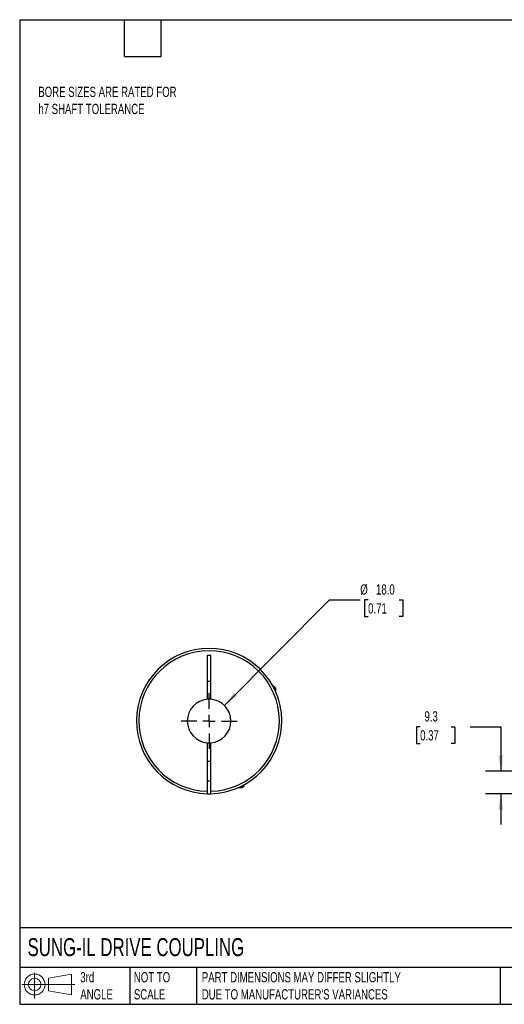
# Model space of a CAD drawing. Header units: millimetres. Extents: x 13 to 546, y 13 to 419.
# Tile 1 of 3: x 13 to 213, y 13 to 419. Entities that reach past the tile are written whole.
import ezdxf

# ---------------------------------------------------------------- set-up
doc = ezdxf.new("R2010")
doc.units = ezdxf.units.MM
doc.header["$LTSCALE"] = 2
doc.linetypes.add('SLD-Center', pattern=[19.05, 15.24, -1.27, 1.27, -1.27])
doc.linetypes.add('SLD-Solid', pattern=[0])
doc.layers.add('CENTER', color=40, linetype='SLD-Center')
doc.layers.add('SLD-DEFPOINTS', color=7, linetype='Continuous')
doc.layers.add('DIMENSIONS', color=140, linetype='SLD-Solid', lineweight=25)
doc.layers.add('TEXT', color=140, linetype='SLD-Solid', lineweight=25)
doc.styles.add('SLDTEXTSTYLE0', font='TXT', dxfattribs={"width": 0.7})
doc.dimstyles.new('SLDDIMSTYLE0', dxfattribs={"dimtxt": 4.316016, "dimasz": 6.604, "dimexe": 0, "dimexo": 0.0625, "dimgap": 1.079004, "dimtad": 0, "dimtih": 1, "dimtoh": 1, "dimdec": 1, "dimrnd": 1e-09, "dimzin": 12, "dimdsep": 46, "dimtxsty": 'SLDTEXTSTYLE0', "dimsah": 1, "dimcen": 0.09, "dimadec": 0, "dimazin": 3, "dimtfac": 1, "dimtdec": 1, "dimtmove": 0, "dimatfit": 0, "dimfxl": 0, "dimfrac": 2, "dimtolj": 1, "dimtzin": 12, "dimarcsym": 0})
doc.dimstyles.new('SLDDIMSTYLE3', dxfattribs={"dimtxt": 4.316016, "dimasz": 6.604, "dimexe": 0, "dimexo": 0.0625, "dimgap": 1.079004, "dimtad": 0, "dimtih": 1, "dimtoh": 1, "dimdec": 1, "dimrnd": 1e-09, "dimzin": 4, "dimdsep": 46, "dimtxsty": 'SLDTEXTSTYLE0', "dimsah": 1, "dimcen": 0, "dimadec": 0, "dimazin": 1, "dimtfac": 1, "dimtdec": 1, "dimtofl": 0, "dimtmove": 0, "dimatfit": 3, "dimfxl": 0, "dimfrac": 2, "dimtolj": 1, "dimtzin": 12, "dimarcsym": 0})

# ---------------------------------------------------------------- blocks, each defined once
blk = doc.blocks.new('Block11')
at = {"color": 7, "linetype": 'SLD-Solid', "lineweight": 18}
for p, q in [((5.18, 10.62), (5.18, 0)), ((10.96, 8.33), (20.35, 10.06)), ((10.96, 3.19), (10.96, 8.33)), ((20.35, 10.06), (20.35, 1.46)), ((0, 5.76), (21.75, 5.76)), ((10.96, 3.19), (20.35, 1.46))]:
    blk.add_line(p, q, dxfattribs=at)
for radius in [4.3, 2.57]:
    blk.add_circle((5.18, 5.76), radius, dxfattribs=at)
blk = doc.blocks.new('Block12')
at = {"layer": 'SLD-DEFPOINTS'}
blk.add_blockref('Block11', (0, 0), dxfattribs=at)
blk = doc.blocks.new('_D')
at = {"layer": 'DIMENSIONS'}
for p, q in [((177.9, 127.24), (176.45, 127.24)), ((176.45, 127.24), (176.45, 120.38)), ((190.73, 127.24), (192.18, 127.24)), ((192.18, 127.24), (192.18, 120.38)), ((198.51, 127.24), (211.21, 127.24)), ((211.21, 127.24), (211.21, 108.92)), ((176.45, 120.38), (177.9, 120.38)), ((192.18, 120.38), (190.73, 120.38)), ((234.37, 108.92), (204.86, 108.92)), ((225.97, 99.63), (204.86, 99.63)), ((211.21, 99.63), (211.21, 86.93))]:
    blk.add_line(p, q, dxfattribs=at)
for points in [[(211.21, 108.92), (212.23, 115.53), (210.19, 115.53)], [(211.21, 99.63), (210.19, 93.03), (212.23, 93.03)]]:
    blk.add_solid(points, dxfattribs=at)
at = {"layer": 'DIMENSIONS', "char_height": 4.233, "attachment_point": 1, "style": 'SLDTEXTSTYLE0'}
for s, insert in [('9.3', (179.7, 133.66)), ('0.37', (177.9, 125.84))]:
    blk.add_mtext(s, dxfattribs=dict(at, insert=insert))
blk = doc.blocks.new('_D_8')
at = {"layer": 'DIMENSIONS'}
for p, q in [((97.2, 136.01), (140.5, 179.62)), ((140.5, 179.62), (153.2, 179.62)), ((156.45, 179.62), (155, 179.62)), ((155, 179.62), (155, 172.76)), ((169.28, 179.62), (170.73, 179.62)), ((170.73, 179.62), (170.73, 172.76)), ((155, 172.76), (156.45, 172.76)), ((170.73, 172.76), (169.28, 172.76))]:
    blk.add_line(p, q, dxfattribs=at)
blk.add_solid([(97.2, 136.01), (102.57, 139.98), (101.13, 141.41)], dxfattribs=at)
at = {"layer": 'DIMENSIONS', "char_height": 4.233, "attachment_point": 1, "style": 'SLDTEXTSTYLE0'}
for s, insert in [('%%c', (153.2, 186.04)), ('18.0', (159.71, 186.04)), ('0.71', (156.45, 178.22))]:
    blk.add_mtext(s, dxfattribs=dict(at, insert=insert))
blk = doc.blocks.new('SW_CENTERMARKSYMBOL_3')
at = {"layer": 'CENTER', "color": 0}
for p, q in [((0, 5.08), (0, 11.54)), ((-5.08, 0), (-11.54, 0)), ((0, 0), (-2.54, 0)), ((0, 0), (0, 2.54)), ((0, 0), (0, -2.54)), ((0, 0), (2.54, 0)), ((5.08, 0), (11.54, 0)), ((0, -5.08), (0, -11.54))]:
    blk.add_line(p, q, dxfattribs=at)

msp = doc.modelspace()

# ---------------------------------------------------------------- linework, layer by layer
for p, q in [((91.6, 156.62), (90.1, 156.62)), ((90.1, 156.62), (90.1, 138.59)), ((91.6, 138.59), (91.6, 156.62)), ((90.1, 146.12), (91.6, 146.12)), ((117.55, 144.02), (117.17, 144.02)), ((118.35, 143.22), (117.55, 144.02)), ((118.35, 143.22), (117.59, 143.22)), ((118.35, 141.61), (118.35, 143.22)), ((90.1, 120.65), (90.1, 100.63)), ((91.6, 100.63), (91.6, 120.65)), ((91.6, 112.92), (90.1, 112.92)), ((90.1, 104.92), (91.6, 104.92)), ((102.84, 102.12), (104.45, 102.12)), ((104.45, 102.12), (105.25, 102.92)), ((104.45, 102.12), (104.45, 102.88)), ((105.25, 102.92), (105.25, 103.3))]:
    msp.add_line(p, q)
at = {"flags": 128}
msp.add_lwpolyline([(90.1, 99.63), (90.85, 99.62), (91.6, 99.63)], dxfattribs=at)
for radius, start, end in [(30, 271.4325, 268.5675), (29, 271.482, 268.518), (9, 94.7802, 265.2198), (9, 85.2198, 94.7802), (9, 274.7802, 85.2198), (9, 265.2198, 274.7802)]:
    msp.add_arc((90.85, 129.62), radius, start, end)
for points in [[(90.1, 100.63), (90.1, 100.5), (90.1, 100.37), (90.1, 100.13), (90.1, 100.02), (90.1, 99.74), (90.1, 99.63), (90.1, 99.63)], [(91.6, 99.63), (91.6, 99.63), (91.6, 99.66), (91.6, 99.76), (91.6, 99.83), (91.6, 100.11), (91.6, 100.37), (91.6, 100.63)]]:
    msp.add_open_spline(points, degree=3, knots=[0, 0, 0, 0, 0.25, 0.25, 0.5, 0.5, 1, 1, 1, 1])
at = {"layer": 'TEXT'}
for p, q in [((12.7, 419.1), (546.1, 419.1)), ((12.7, 419.1), (12.7, 12.7)), ((55.88, 403.86), (55.88, 419.1)), ((71.12, 403.86), (71.12, 419.1)), ((55.88, 403.86), (71.12, 403.86)), ((546.1, 44.25), (12.7, 44.25)), ((546.1, 27.94), (12.7, 27.94)), ((58.09, 27.94), (58.09, 12.7)), ((85.67, 27.94), (85.67, 12.7)), ((210.97, 27.94), (210.97, 12.7)), ((12.7, 12.7), (546.1, 12.7))]:
    msp.add_line(p, q, dxfattribs=at)

# ---------------------------------------------------------------- block references
at = {"layer": 'CENTER'}
msp.add_blockref('SW_CENTERMARKSYMBOL_3', (90.85, 129.62), dxfattribs=at)
at = {"layer": 'SLD-DEFPOINTS'}
msp.add_blockref('Block12', (13.68, 15.11), dxfattribs=at)

# ---------------------------------------------------------------- texts
at = {"layer": 'TEXT', "attachment_point": 1, "style": 'SLDTEXTSTYLE0'}
for s, insert, char_height in [('BORE SIZES ARE RATED FOR ^Jh7 SHAFT TOLERANCE', (20.39, 391.43), 4.2333), ('SUNG-IL DRIVE COUPLING', (15.93, 40), 7.4083), ('3rd^JANGLE', (37.7, 25.99), 4.233), ('NOT TO^JSCALE', (59.81, 25.99), 4.2333), ("PART DIMENSIONS MAY DIFFER SLIGHTLY ^JDUE TO MANUFACTURER'S VARIANCES", (87.83, 25.99), 4.2333)]:
    msp.add_mtext(s, dxfattribs=dict(at, insert=insert, char_height=char_height))

# ---------------------------------------------------------------- dimensions: what is measured, and where the dimension line sits
at = {"layer": 'DIMENSIONS'}
dim = msp.add_diameter_dim_2p(p1=(84.51, 123.23), p2=(97.2, 136.01), dimstyle='SLDDIMSTYLE3', dxfattribs=at)
dim.commit()
dim.dimension.update_dxf_attribs({"geometry": '_D_8', "text_midpoint": (162.87, 179.62), "dimtype": 163})
dim = msp.add_linear_dim(base=(211.21, 108.92), p1=(228.51, 99.63), p2=(236.91, 108.92), angle=90, dimstyle='SLDDIMSTYLE0', dxfattribs=at)
dim.commit()
dim.dimension.update_dxf_attribs({"geometry": '_D', "text_midpoint": (211.21, 127.24), "dimtype": 160})

doc.saveas('drawing.dxf')
